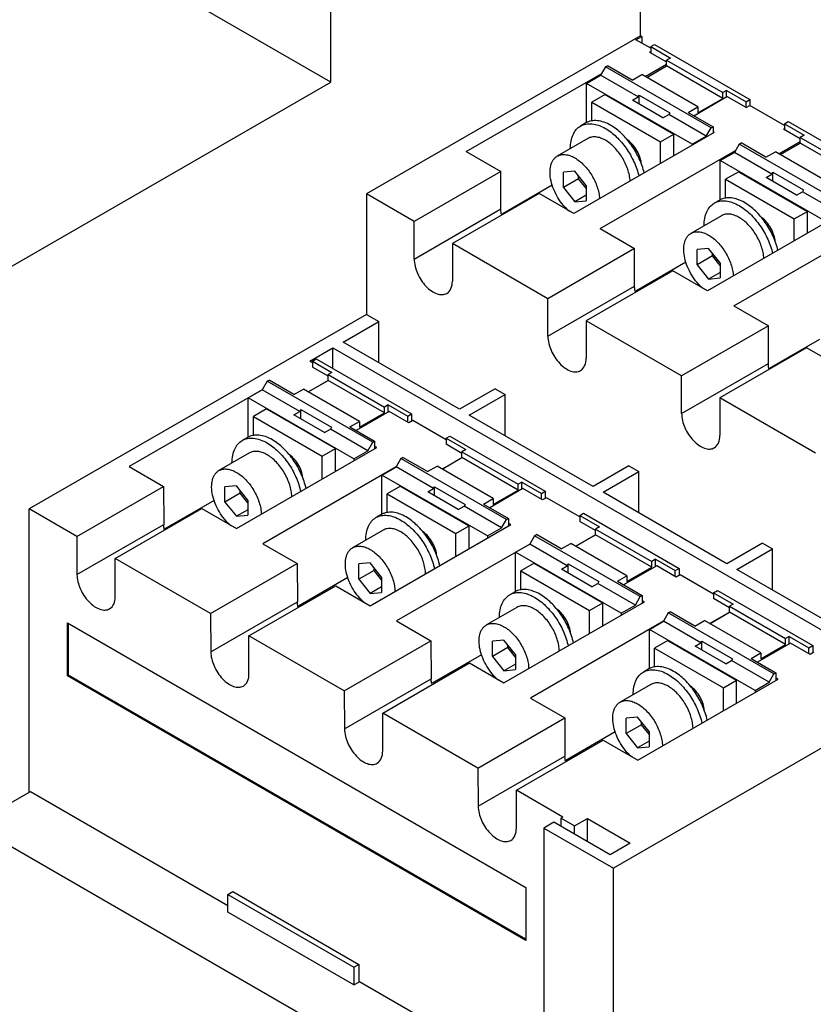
# Model space of a CAD drawing. Header units: millimetres. Extents: x 57 to 443, y 127 to 572.
# Tile 3 of 5: x 198 to 345, y 275 to 457. Entities that reach past the tile are written whole.
import ezdxf

# ---------------------------------------------------------------- set-up
doc = ezdxf.new("R2010")
doc.units = ezdxf.units.MM
doc.header["$LTSCALE"] = 45.402693
doc.layers.add('00_COMPONENTS_2', color=7, linetype='CONTINUOUS')
doc.layers.add('00_COMPONENTS_4', color=7, linetype='CONTINUOUS')

msp = doc.modelspace()

# ---------------------------------------------------------------- linework, layer by layer
at = {"layer": '00_COMPONENTS_2', "color": 7, "linetype": 'Continuous'}
for p, q in [((314.99, 452.39), (315.7, 452.8)), ((314.99, 452.39), (314.99, 451.29)), ((314.99, 452.39), (318.62, 450.29)), ((315.7, 452.8), (333.35, 442.61)), ((318.62, 450.29), (317.92, 449.89)), ((306.62, 448.65), (305.72, 447.1)), ((306.62, 448.65), (306.97, 448.86)), ((326.17, 437.36), (306.62, 448.65)), ((311.55, 446.21), (306.97, 448.86)), ((314.25, 446.7), (317.92, 448.82)), ((317.92, 448.82), (317.92, 449.89)), ((317.92, 449.89), (328.31, 443.88)), ((328.31, 442.81), (317.92, 448.82)), ((303.12, 445.6), (305.72, 447.1)), ((312.67, 443.08), (305.72, 447.1)), ((311.55, 446.21), (313.32, 447.23)), ((323.71, 441.23), (313.32, 447.23)), ((303.12, 438.31), (303.12, 445.6)), ((322.67, 434.31), (303.12, 445.6)), ((306.53, 443.54), (304.08, 442.13)), ((306.53, 443.54), (319.26, 436.19)), ((311.59, 442.46), (312.67, 443.08)), ((312.67, 443.08), (312.86, 443.42)), ((312.86, 441.72), (312.86, 443.42)), ((312.86, 443.42), (318.52, 440.15)), ((329.02, 444.29), (328.31, 443.88)), ((328.31, 442.81), (328.31, 443.88)), ((329.02, 443.09), (329.02, 444.29)), ((329.02, 444.29), (332.64, 442.2)), ((304.08, 438.58), (304.08, 442.13)), ((304.08, 442.13), (316.81, 434.78)), ((317.24, 439.19), (311.59, 442.46)), ((321.95, 440.21), (323.71, 441.23)), ((323.71, 440.16), (328.31, 442.81)), ((323.71, 441.23), (323.71, 440.16)), ((332.64, 442.2), (333.35, 442.61)), ((332.64, 441.1), (332.64, 442.2)), ((333.35, 442.61), (333.35, 441.5)), ((317.24, 439.19), (318.33, 439.82)), ((318.52, 440.15), (318.33, 439.82)), ((325.27, 435.81), (318.33, 439.82)), ((321.95, 440.21), (326.52, 437.57)), ((303, 438.28), (302.01, 437.7)), ((326.17, 437.36), (326.52, 437.57)), ((326.52, 437.57), (326.52, 436.4)), ((339.74, 438.1), (340.45, 438.51)), ((339.74, 438.1), (339.74, 437)), ((339.74, 438.1), (343.37, 436.01)), ((340.45, 438.51), (358.1, 428.32)), ((316.81, 434.78), (319.26, 436.19)), ((319.26, 432.21), (319.26, 436.19)), ((322.67, 434.31), (325.27, 435.81)), ((325.27, 435.81), (326.17, 437.36)), ((343.37, 436.01), (342.66, 435.6)), ((303.35, 435.39), (297.69, 432.12)), ((316.81, 430.8), (316.81, 434.78)), ((322.67, 434.31), (322.67, 434.18)), ((331.36, 434.36), (330.47, 432.81)), ((331.36, 434.36), (331.72, 434.57)), ((350.92, 423.08), (331.36, 434.36)), ((336.3, 431.92), (331.72, 434.57)), ((338.99, 432.41), (342.66, 434.53)), ((342.66, 434.53), (342.66, 435.6)), ((342.66, 435.6), (353.06, 429.6)), ((353.06, 428.53), (342.66, 434.53)), ((327.86, 431.31), (330.47, 432.81)), ((337.42, 428.8), (330.47, 432.81)), ((336.3, 431.92), (338.07, 432.94)), ((348.46, 426.94), (338.07, 432.94)), ((327.86, 424.02), (327.86, 431.31)), ((347.42, 420.02), (327.86, 431.31)), ((300.94, 429.32), (298.82, 429.13)), ((298.82, 426.31), (298.82, 429.13)), ((303.07, 426.68), (300.94, 429.32)), ((301.65, 427.94), (301.65, 428.44)), ((331.28, 429.25), (328.83, 427.84)), ((331.28, 429.25), (344.01, 421.9)), ((336.34, 428.17), (337.42, 428.8)), ((337.42, 428.8), (337.61, 429.13)), ((337.61, 427.44), (337.61, 429.13)), ((337.61, 429.13), (343.27, 425.86)), ((301.65, 427.94), (298.82, 426.31)), ((303.07, 426.18), (301.65, 427.94)), ((303.07, 426.68), (303.07, 423.86)), ((328.83, 424.29), (328.83, 427.84)), ((328.83, 427.84), (341.56, 420.49)), ((341.99, 424.91), (336.34, 428.17)), ((298.82, 426.31), (300.95, 423.67)), ((303.07, 424.89), (300.95, 423.67)), ((341.99, 424.91), (343.07, 425.53)), ((343.27, 425.86), (343.07, 425.53)), ((350.02, 421.52), (343.07, 425.53)), ((300.95, 423.67), (303.07, 423.86)), ((327.75, 423.99), (326.76, 423.42)), ((328.1, 421.1), (322.44, 417.83)), ((341.56, 420.49), (344.01, 421.9)), ((344.01, 417.88), (344.01, 421.9)), ((341.56, 416.47), (341.56, 420.49)), ((325.69, 415.03), (323.57, 414.85)), ((323.57, 412.02), (323.57, 414.85)), ((327.82, 412.39), (325.69, 415.03)), ((326.4, 413.65), (326.4, 414.15)), ((326.4, 413.65), (323.57, 412.02)), ((323.57, 412.02), (325.7, 409.38)), ((327.82, 411.89), (326.4, 413.65)), ((327.82, 412.39), (327.82, 409.57)), ((327.82, 410.6), (325.7, 409.38)), ((325.7, 409.38), (327.82, 409.57)), ((252.37, 394.18), (253.08, 394.59)), ((252.37, 394.18), (252.37, 393.08)), ((252.37, 394.18), (256, 392.09)), ((253.08, 394.59), (270.73, 384.4)), ((256, 392.09), (255.29, 391.68)), ((243.99, 390.44), (243.1, 388.89)), ((243.99, 390.44), (244.35, 390.65)), ((263.55, 379.16), (243.99, 390.44)), ((248.93, 388), (244.35, 390.65)), ((251.62, 388.49), (255.29, 390.61)), ((255.29, 390.61), (255.29, 391.68)), ((255.29, 391.68), (265.69, 385.68)), ((265.69, 384.61), (255.29, 390.61)), ((240.49, 387.39), (243.1, 388.89)), ((250.05, 384.88), (243.1, 388.89)), ((248.93, 388), (250.7, 389.02)), ((261.09, 383.02), (250.7, 389.02)), ((240.49, 380.1), (240.49, 387.39)), ((260.05, 376.1), (240.49, 387.39)), ((243.91, 385.33), (241.46, 383.92)), ((243.91, 385.33), (256.64, 377.99)), ((248.97, 384.25), (250.05, 384.88)), ((250.05, 384.88), (250.24, 385.21)), ((250.24, 383.52), (250.24, 385.21)), ((250.24, 385.21), (255.9, 381.94)), ((261.09, 381.95), (265.69, 384.61)), ((266.4, 386.09), (265.69, 385.68)), ((265.69, 384.61), (265.69, 385.68)), ((266.4, 384.75), (266.4, 386.09)), ((266.4, 386.09), (270.02, 383.99)), ((241.46, 380.38), (241.46, 383.92)), ((241.46, 383.92), (254.19, 376.57)), ((254.62, 380.99), (248.97, 384.25)), ((259.32, 382), (261.09, 383.02)), ((261.09, 383.02), (261.09, 381.95)), ((270.02, 383.99), (270.73, 384.4)), ((270.02, 382.89), (270.02, 383.99)), ((270.73, 384.4), (270.73, 383.06)), ((254.62, 380.99), (255.7, 381.61)), ((255.9, 381.94), (255.7, 381.61)), ((262.65, 377.6), (255.7, 381.61)), ((259.32, 382), (263.9, 379.36)), ((240.38, 380.07), (239.39, 379.5)), ((262.65, 377.6), (263.55, 379.16)), ((263.55, 379.16), (263.9, 379.36)), ((263.9, 379.36), (263.9, 377.96)), ((277.12, 379.89), (277.83, 380.3)), ((277.12, 379.89), (277.12, 378.79)), ((277.12, 379.89), (280.75, 377.8)), ((277.83, 380.3), (295.48, 370.11)), ((254.19, 376.57), (256.64, 377.99)), ((256.64, 373.76), (256.64, 377.99)), ((260.05, 376.1), (262.65, 377.6)), ((280.75, 377.8), (280.04, 377.39)), ((280.04, 376.32), (280.04, 377.39)), ((280.04, 377.39), (290.44, 371.39)), ((240.73, 377.18), (235.07, 373.91)), ((254.19, 372.35), (254.19, 376.57)), ((260.05, 376.1), (260.05, 375.73)), ((268.74, 376.16), (267.85, 374.6)), ((268.74, 376.16), (269.1, 376.36)), ((288.3, 364.87), (268.74, 376.16)), ((273.68, 373.72), (269.1, 376.36)), ((276.37, 374.2), (280.04, 376.32)), ((290.44, 370.32), (280.04, 376.32)), ((265.24, 373.1), (267.85, 374.6)), ((274.8, 370.59), (267.85, 374.6)), ((273.68, 373.72), (275.45, 374.74)), ((285.84, 368.73), (275.45, 374.74)), ((265.24, 365.81), (265.24, 373.1)), ((284.79, 361.81), (265.24, 373.1)), ((238.32, 371.12), (236.2, 370.93)), ((236.2, 368.1), (236.2, 370.93)), ((240.45, 368.47), (238.32, 371.12)), ((239.03, 369.73), (239.03, 370.23)), ((268.66, 371.05), (266.21, 369.63)), ((268.66, 371.05), (281.39, 363.7)), ((273.71, 369.96), (274.8, 370.59)), ((274.8, 370.59), (274.99, 370.92)), ((274.99, 369.23), (274.99, 370.92)), ((274.99, 370.92), (280.64, 367.65)), ((285.84, 367.67), (290.44, 370.32)), ((291.14, 371.8), (290.44, 371.39)), ((290.44, 370.32), (290.44, 371.39)), ((291.14, 370.46), (291.14, 371.8)), ((291.14, 371.8), (294.77, 369.7)), ((294.77, 369.7), (295.48, 370.11)), ((295.48, 370.11), (295.48, 368.77)), ((239.03, 369.73), (236.2, 368.1)), ((240.45, 367.97), (239.03, 369.73)), ((240.45, 368.47), (240.45, 365.65)), ((266.21, 366.09), (266.21, 369.63)), ((266.21, 369.63), (278.94, 362.28)), ((279.37, 366.7), (273.71, 369.96)), ((284.07, 367.71), (285.84, 368.73)), ((285.84, 368.73), (285.84, 367.67)), ((294.77, 368.6), (294.77, 369.7)), ((236.2, 368.1), (238.33, 365.46)), ((240.45, 366.68), (238.33, 365.46)), ((279.37, 366.7), (280.45, 367.32)), ((280.64, 367.65), (280.45, 367.32)), ((287.4, 363.31), (280.45, 367.32)), ((284.07, 367.71), (288.65, 365.07)), ((238.33, 365.46), (240.45, 365.65)), ((265.13, 365.78), (264.14, 365.21)), ((287.4, 363.31), (288.3, 364.87)), ((288.3, 364.87), (288.65, 365.07)), ((288.65, 365.07), (288.65, 363.67)), ((301.87, 365.6), (302.58, 366.01)), ((301.87, 365.6), (305.5, 363.51)), ((301.87, 365.6), (301.87, 364.5)), ((302.58, 366.01), (320.23, 355.82)), ((265.48, 362.89), (259.82, 359.63)), ((278.94, 362.28), (281.39, 363.7)), ((281.39, 359.48), (281.39, 363.7)), ((284.79, 361.81), (287.4, 363.31)), ((305.5, 363.51), (304.79, 363.1)), ((304.79, 363.1), (315.19, 357.1)), ((304.79, 362.03), (304.79, 363.1)), ((278.94, 358.06), (278.94, 362.28)), ((284.79, 361.81), (284.79, 361.44)), ((293.49, 361.87), (292.59, 360.31)), ((293.49, 361.87), (293.85, 362.07)), ((313.04, 350.58), (293.49, 361.87)), ((298.43, 359.43), (293.85, 362.07)), ((301.12, 359.91), (304.79, 362.03)), ((315.19, 356.03), (304.79, 362.03)), ((289.99, 358.81), (292.59, 360.31)), ((299.55, 356.3), (292.59, 360.31)), ((298.43, 359.43), (300.2, 360.45)), ((310.59, 354.45), (300.2, 360.45)), ((289.99, 351.52), (289.99, 358.81)), ((309.54, 347.52), (289.99, 358.81)), ((315.89, 357.51), (315.19, 357.1)), ((315.89, 357.51), (319.52, 355.41)), ((315.89, 356.17), (315.89, 357.51)), ((263.07, 356.83), (260.95, 356.64)), ((260.95, 353.81), (260.95, 356.64)), ((263.78, 355.45), (260.95, 353.81)), ((265.19, 354.18), (263.07, 356.83)), ((263.78, 355.45), (263.78, 355.94)), ((265.19, 353.69), (263.78, 355.45)), ((293.41, 356.76), (290.96, 355.34)), ((293.41, 356.76), (306.14, 349.41)), ((298.46, 355.68), (299.55, 356.3)), ((304.12, 352.41), (298.46, 355.68)), ((299.55, 356.3), (299.74, 356.63)), ((299.74, 356.63), (305.39, 353.36)), ((299.74, 354.94), (299.74, 356.63)), ((310.59, 353.38), (315.19, 356.03)), ((315.19, 356.03), (315.19, 357.1)), ((319.52, 355.41), (320.23, 355.82)), ((319.52, 354.31), (319.52, 355.41)), ((320.23, 355.82), (320.23, 354.48)), ((260.95, 353.81), (263.08, 351.17)), ((265.19, 354.18), (265.19, 351.36)), ((290.96, 351.8), (290.96, 355.34)), ((290.96, 355.34), (303.69, 348)), ((308.82, 353.43), (310.59, 354.45)), ((310.59, 354.45), (310.59, 353.38)), ((265.19, 352.39), (263.08, 351.17)), ((304.12, 352.41), (305.2, 353.03)), ((305.39, 353.36), (305.2, 353.03)), ((312.15, 349.02), (305.2, 353.03)), ((308.82, 353.43), (313.4, 350.78)), ((263.08, 351.17), (265.19, 351.36)), ((289.88, 351.49), (288.89, 350.92)), ((312.15, 349.02), (313.04, 350.58)), ((313.04, 350.58), (313.4, 350.78)), ((313.4, 350.78), (313.4, 349.38)), ((326.62, 351.32), (327.33, 351.72)), ((326.62, 351.32), (330.25, 349.22)), ((326.62, 351.32), (326.62, 350.21)), ((327.33, 351.72), (344.98, 341.53)), ((290.23, 348.6), (284.57, 345.34)), ((303.69, 348), (306.14, 349.41)), ((306.14, 345.19), (306.14, 349.41)), ((309.54, 347.52), (312.15, 349.02)), ((330.25, 349.22), (329.54, 348.81)), ((329.54, 348.81), (339.94, 342.81)), ((329.54, 347.74), (329.54, 348.81)), ((303.69, 343.77), (303.69, 348)), ((309.54, 347.52), (309.54, 347.16)), ((318.24, 347.58), (317.34, 346.02)), ((318.24, 347.58), (318.59, 347.78)), ((337.79, 336.29), (318.24, 347.58)), ((323.18, 345.14), (318.59, 347.78)), ((325.87, 345.62), (329.54, 347.74)), ((339.94, 341.74), (329.54, 347.74)), ((314.74, 344.52), (317.34, 346.02)), ((334.29, 333.23), (314.74, 344.52)), ((314.74, 337.23), (314.74, 344.52)), ((324.29, 342.01), (317.34, 346.02)), ((323.18, 345.14), (324.94, 346.16)), ((335.34, 340.16), (324.94, 346.16)), ((340.64, 343.22), (339.94, 342.81)), ((339.94, 341.74), (339.94, 342.81)), ((340.64, 343.22), (344.27, 341.13)), ((340.64, 341.88), (340.64, 343.22)), ((287.82, 342.54), (285.7, 342.35)), ((285.7, 339.52), (285.7, 342.35)), ((288.53, 341.16), (285.7, 339.52)), ((289.94, 339.9), (287.82, 342.54)), ((288.53, 341.16), (288.53, 341.66)), ((289.94, 339.4), (288.53, 341.16)), ((318.16, 342.47), (315.71, 341.06)), ((315.71, 341.06), (328.44, 333.71)), ((315.71, 337.51), (315.71, 341.06)), ((318.16, 342.47), (330.88, 335.12)), ((323.21, 341.39), (324.29, 342.01)), ((328.87, 338.12), (323.21, 341.39)), ((324.29, 342.01), (324.48, 342.34)), ((324.48, 342.34), (330.14, 339.08)), ((324.48, 340.65), (324.48, 342.34)), ((335.34, 339.09), (339.94, 341.74)), ((344.27, 341.13), (344.98, 341.53)), ((344.27, 340.02), (344.27, 341.13)), ((344.98, 341.53), (344.98, 340.19)), ((285.7, 339.52), (287.82, 336.88)), ((289.94, 339.9), (289.94, 337.07)), ((330.14, 339.08), (329.95, 338.75)), ((333.57, 339.14), (335.34, 340.16)), ((333.57, 339.14), (338.15, 336.5)), ((335.34, 340.16), (335.34, 339.09)), ((289.94, 338.11), (287.82, 336.88)), ((314.63, 337.2), (313.64, 336.63)), ((328.87, 338.12), (329.95, 338.75)), ((336.89, 334.74), (329.95, 338.75)), ((287.82, 336.88), (289.94, 337.07)), ((336.89, 334.74), (337.79, 336.29)), ((337.79, 336.29), (338.15, 336.5)), ((338.15, 336.5), (338.15, 335.09)), ((314.98, 334.32), (309.32, 331.05)), ((328.44, 333.71), (330.88, 335.12)), ((328.44, 329.49), (328.44, 333.71)), ((330.88, 330.9), (330.88, 335.12)), ((334.29, 333.23), (336.89, 334.74)), ((334.29, 333.23), (334.29, 332.87)), ((312.57, 328.25), (310.45, 328.06)), ((314.69, 325.61), (312.57, 328.25)), ((310.45, 325.24), (310.45, 328.06)), ((313.28, 326.87), (310.45, 325.24)), ((313.28, 326.87), (313.28, 327.37)), ((314.69, 325.11), (313.28, 326.87)), ((310.45, 325.24), (312.57, 322.59)), ((314.69, 325.61), (314.69, 322.78)), ((314.69, 323.82), (312.57, 322.59)), ((312.57, 322.59), (314.69, 322.78))]:
    msp.add_line(p, q, dxfattribs=at)
for points, knots in [([(300.11, 433.54), (300.12, 434.01), (300.19, 434.88), (300.55, 436.08), (301.15, 437.06), (301.71, 437.53), (302.01, 437.7)], [0, 0, 0, 0, 0.289492, 0.548629, 0.781932, 1, 1, 1, 1]), ([(302.01, 437.7), (302.16, 437.79), (302.48, 437.94), (303.19, 438.14), (304.17, 438.16), (305.4, 437.86), (306.2, 437.48), (306.6, 437.25)], [0, 0, 0, 0, 0.108164, 0.218364, 0.451369, 0.710409, 1, 1, 1, 1]), ([(307.59, 437.82), (307.19, 438.05), (306.39, 438.44), (305.16, 438.73), (304.18, 438.71), (303.47, 438.51), (303.15, 438.36), (303, 438.28)], [0, 0, 0, 0, 0.289588, 0.548628, 0.781634, 0.891835, 1, 1, 1, 1]), ([(313.78, 428.99), (313.57, 429.9), (312.94, 431.7), (311.52, 434.17), (309.74, 436.28), (308.33, 437.4), (307.59, 437.82)], [0, 0, 0, 0, 0.253307, 0.515638, 0.769711, 1, 1, 1, 1]), ([(306.6, 435.07), (306.32, 435.23), (305.75, 435.5), (304.88, 435.71), (304.06, 435.69), (303.57, 435.51), (303.35, 435.39)], [0, 0, 0, 0, 0.289805, 0.549046, 0.782229, 1, 1, 1, 1]), ([(306.6, 437.25), (307.34, 436.83), (308.75, 435.71), (310.53, 433.6), (311.95, 431.13), (312.58, 429.32), (312.79, 428.42)], [0, 0, 0, 0, 0.230285, 0.484357, 0.74669, 1, 1, 1, 1]), ([(311.18, 427.54), (311.16, 427.9), (311.05, 428.63), (310.64, 430.11), (309.79, 431.9), (308.6, 433.47), (307.49, 434.49), (306.9, 434.89), (306.6, 435.07)], [0, 0, 0, 0, 0.117275, 0.242285, 0.504817, 0.764736, 0.886677, 1, 1, 1, 1]), ([(313.27, 430.55), (313.25, 430.97), (313.07, 431.85), (312.53, 433.09), (311.74, 434.21), (311.08, 434.82), (310.73, 435.07)], [0, 0, 0, 0, 0.238054, 0.497777, 0.7587, 1, 1, 1, 1]), ([(299.98, 421.86), (299.56, 422.21), (298.77, 423), (297.78, 424.38), (297.01, 425.91), (296.5, 427.48), (296.3, 428.98), (296.4, 430.14), (296.66, 430.93), (296.93, 431.43), (297.27, 431.83), (297.55, 432.04), (297.69, 432.12)], [0, 0, 0, 0, 0.138283, 0.284336, 0.431386, 0.572513, 0.701703, 0.815062, 0.865718, 0.912786, 0.957132, 1, 1, 1, 1]), ([(297.69, 432.12), (297.91, 432.25), (298.4, 432.43), (299.22, 432.45), (300.09, 432.24), (300.66, 431.97), (300.94, 431.8)], [0, 0, 0, 0, 0.217769, 0.45095, 0.710193, 1, 1, 1, 1]), ([(300.94, 431.8), (301.24, 431.63), (301.83, 431.22), (302.94, 430.2), (304.14, 428.63), (304.99, 426.84), (305.4, 425.36), (305.5, 424.63), (305.53, 424.28)], [0, 0, 0, 0, 0.11332, 0.235257, 0.495172, 0.757707, 0.882721, 1, 1, 1, 1]), ([(324.86, 419.26), (324.87, 419.72), (324.94, 420.59), (325.3, 421.8), (325.9, 422.77), (326.46, 423.24), (326.76, 423.42)], [0, 0, 0, 0, 0.289492, 0.548629, 0.781932, 1, 1, 1, 1]), ([(326.76, 423.42), (326.91, 423.5), (327.23, 423.65), (327.93, 423.85), (328.92, 423.87), (330.15, 423.58), (330.95, 423.19), (331.35, 422.96)], [0, 0, 0, 0, 0.108164, 0.218364, 0.451369, 0.710409, 1, 1, 1, 1]), ([(332.34, 423.53), (331.94, 423.77), (331.14, 424.15), (329.91, 424.44), (328.92, 424.42), (328.22, 424.22), (327.9, 424.07), (327.75, 423.99)], [0, 0, 0, 0, 0.289588, 0.548628, 0.781634, 0.891835, 1, 1, 1, 1]), ([(331.35, 422.96), (332.09, 422.54), (333.51, 421.42), (335.29, 419.29), (336.71, 416.81), (337.34, 415), (337.55, 414.09)], [0, 0, 0, 0, 0.230357, 0.484538, 0.746888, 1, 1, 1, 1]), ([(338.54, 414.66), (338.33, 415.57), (337.7, 417.38), (336.28, 419.87), (334.5, 421.99), (333.08, 423.11), (332.34, 423.53)], [0, 0, 0, 0, 0.253109, 0.515457, 0.769639, 1, 1, 1, 1]), ([(331.35, 420.78), (331.07, 420.94), (330.5, 421.21), (329.63, 421.42), (328.81, 421.4), (328.31, 421.22), (328.1, 421.1)], [0, 0, 0, 0, 0.289805, 0.549046, 0.782229, 1, 1, 1, 1]), ([(335.93, 413.21), (335.91, 413.57), (335.81, 414.3), (335.4, 415.79), (334.56, 417.59), (333.36, 419.17), (332.24, 420.19), (331.65, 420.61), (331.35, 420.78)], [0, 0, 0, 0, 0.116995, 0.241847, 0.504378, 0.764532, 0.886594, 1, 1, 1, 1]), ([(338.02, 416.26), (338, 416.68), (337.82, 417.56), (337.27, 418.8), (336.49, 419.92), (335.83, 420.54), (335.48, 420.78)], [0, 0, 0, 0, 0.238054, 0.497777, 0.7587, 1, 1, 1, 1]), ([(324.73, 407.57), (324.31, 407.92), (323.52, 408.71), (322.53, 410.1), (321.76, 411.62), (321.25, 413.19), (321.05, 414.69), (321.15, 415.85), (321.41, 416.64), (321.68, 417.14), (322.02, 417.54), (322.3, 417.75), (322.44, 417.83)], [0, 0, 0, 0, 0.138283, 0.284336, 0.431386, 0.572513, 0.701703, 0.815062, 0.865718, 0.912786, 0.957132, 1, 1, 1, 1]), ([(322.44, 417.83), (322.66, 417.96), (323.15, 418.14), (323.97, 418.16), (324.84, 417.95), (325.41, 417.68), (325.69, 417.51)], [0, 0, 0, 0, 0.217769, 0.45095, 0.710193, 1, 1, 1, 1]), ([(325.69, 417.51), (325.99, 417.34), (326.59, 416.93), (327.7, 415.9), (328.9, 414.32), (329.75, 412.52), (330.15, 411.03), (330.26, 410.3), (330.28, 409.94)], [0, 0, 0, 0, 0.113403, 0.235462, 0.495612, 0.758145, 0.883001, 1, 1, 1, 1]), ([(237.49, 375.34), (237.5, 375.8), (237.57, 376.67), (237.93, 377.88), (238.53, 378.85), (239.09, 379.32), (239.39, 379.5)], [0, 0, 0, 0, 0.289492, 0.548629, 0.781932, 1, 1, 1, 1]), ([(239.39, 379.5), (239.54, 379.58), (239.86, 379.73), (240.56, 379.93), (241.55, 379.95), (242.78, 379.66), (243.58, 379.28), (243.98, 379.04)], [0, 0, 0, 0, 0.108164, 0.218364, 0.451369, 0.710409, 1, 1, 1, 1]), ([(244.97, 379.61), (244.57, 379.85), (243.77, 380.23), (242.54, 380.53), (241.55, 380.5), (240.85, 380.31), (240.53, 380.16), (240.38, 380.07)], [0, 0, 0, 0, 0.289588, 0.548628, 0.781634, 0.891835, 1, 1, 1, 1]), ([(251.21, 370.56), (251.01, 371.49), (250.39, 373.33), (248.97, 375.87), (247.17, 378.04), (245.72, 379.18), (244.97, 379.61)], [0, 0, 0, 0, 0.252138, 0.514563, 0.76928, 1, 1, 1, 1]), ([(243.98, 376.86), (243.7, 377.02), (243.13, 377.29), (242.26, 377.5), (241.44, 377.48), (240.94, 377.3), (240.73, 377.18)], [0, 0, 0, 0, 0.289805, 0.549046, 0.782229, 1, 1, 1, 1]), ([(243.98, 379.04), (244.73, 378.61), (246.18, 377.47), (247.98, 375.3), (249.4, 372.76), (250.02, 370.92), (250.22, 369.99)], [0, 0, 0, 0, 0.230717, 0.485433, 0.74786, 1, 1, 1, 1]), ([(248.57, 369.09), (248.56, 369.45), (248.48, 370.2), (248.09, 371.72), (247.25, 373.57), (246.04, 375.2), (244.89, 376.26), (244.29, 376.68), (243.98, 376.86)], [0, 0, 0, 0, 0.115623, 0.239695, 0.502204, 0.76351, 0.886176, 1, 1, 1, 1]), ([(250.65, 372.34), (250.63, 372.76), (250.45, 373.64), (249.9, 374.88), (249.12, 376), (248.46, 376.62), (248.11, 376.86)], [0, 0, 0, 0, 0.238054, 0.497777, 0.7587, 1, 1, 1, 1]), ([(237.28, 363.72), (236.87, 364.07), (236.09, 364.87), (235.12, 366.25), (234.36, 367.77), (233.87, 369.32), (233.68, 370.81), (233.78, 371.96), (234.05, 372.74), (234.31, 373.22), (234.65, 373.63), (234.93, 373.83), (235.07, 373.91)], [0, 0, 0, 0, 0.13899, 0.285343, 0.432355, 0.573225, 0.702083, 0.815171, 0.865744, 0.912771, 0.957114, 1, 1, 1, 1]), ([(235.07, 373.91), (235.29, 374.04), (235.78, 374.22), (236.6, 374.24), (237.47, 374.03), (238.04, 373.76), (238.32, 373.59)], [0, 0, 0, 0, 0.217769, 0.45095, 0.710193, 1, 1, 1, 1]), ([(238.32, 373.59), (238.63, 373.42), (239.24, 372.99), (240.38, 371.93), (241.59, 370.3), (242.44, 368.45), (242.82, 366.93), (242.91, 366.18), (242.92, 365.82)], [0, 0, 0, 0, 0.113822, 0.236484, 0.497788, 0.7603, 0.884375, 1, 1, 1, 1]), ([(262.24, 361.05), (262.24, 361.51), (262.32, 362.38), (262.68, 363.59), (263.28, 364.56), (263.84, 365.04), (264.14, 365.21)], [0, 0, 0, 0, 0.289492, 0.548629, 0.781932, 1, 1, 1, 1]), ([(264.14, 365.21), (264.29, 365.3), (264.61, 365.45), (265.31, 365.64), (266.3, 365.67), (267.53, 365.37), (268.33, 364.99), (268.73, 364.75)], [0, 0, 0, 0, 0.108164, 0.218364, 0.451369, 0.710409, 1, 1, 1, 1]), ([(269.72, 365.33), (269.32, 365.56), (268.52, 365.94), (267.29, 366.24), (266.3, 366.21), (265.6, 366.02), (265.28, 365.87), (265.13, 365.78)], [0, 0, 0, 0, 0.289588, 0.548628, 0.781634, 0.891835, 1, 1, 1, 1]), ([(268.73, 364.75), (269.48, 364.32), (270.93, 363.18), (272.73, 361.01), (274.15, 358.47), (274.77, 356.63), (274.97, 355.7)], [0, 0, 0, 0, 0.230717, 0.485433, 0.74786, 1, 1, 1, 1]), ([(275.96, 356.28), (275.76, 357.2), (275.14, 359.05), (273.72, 361.58), (271.92, 363.75), (270.47, 364.89), (269.72, 365.33)], [0, 0, 0, 0, 0.252138, 0.514563, 0.76928, 1, 1, 1, 1]), ([(268.73, 362.57), (268.44, 362.73), (267.88, 363), (267, 363.22), (266.19, 363.19), (265.69, 363.02), (265.48, 362.89)], [0, 0, 0, 0, 0.289805, 0.549046, 0.782229, 1, 1, 1, 1]), ([(273.32, 354.8), (273.31, 355.16), (273.23, 355.91), (272.84, 357.43), (272, 359.28), (270.78, 360.91), (269.64, 361.97), (269.04, 362.39), (268.73, 362.57)], [0, 0, 0, 0, 0.115623, 0.239695, 0.502204, 0.76351, 0.886176, 1, 1, 1, 1]), ([(275.4, 358.05), (275.38, 358.47), (275.2, 359.35), (274.65, 360.59), (273.87, 361.71), (273.21, 362.33), (272.86, 362.57)], [0, 0, 0, 0, 0.238054, 0.497777, 0.7587, 1, 1, 1, 1]), ([(262.03, 349.43), (261.62, 349.78), (260.84, 350.58), (259.87, 351.96), (259.11, 353.48), (258.62, 355.03), (258.43, 356.52), (258.53, 357.67), (258.79, 358.45), (259.06, 358.94), (259.4, 359.34), (259.68, 359.54), (259.82, 359.63)], [0, 0, 0, 0, 0.13899, 0.285343, 0.432355, 0.573225, 0.702083, 0.815171, 0.865744, 0.912771, 0.957114, 1, 1, 1, 1]), ([(259.82, 359.63), (260.04, 359.75), (260.53, 359.93), (261.35, 359.95), (262.22, 359.74), (262.79, 359.47), (263.07, 359.3)], [0, 0, 0, 0, 0.217769, 0.45095, 0.710193, 1, 1, 1, 1]), ([(263.07, 359.3), (263.38, 359.13), (263.99, 358.7), (265.13, 357.65), (266.34, 356.02), (267.19, 354.16), (267.57, 352.64), (267.65, 351.9), (267.67, 351.54)], [0, 0, 0, 0, 0.113822, 0.236484, 0.497788, 0.7603, 0.884375, 1, 1, 1, 1]), ([(294.47, 351.04), (294.07, 351.27), (293.26, 351.65), (292.03, 351.95), (291.05, 351.92), (290.35, 351.73), (290.03, 351.58), (289.88, 351.49)], [0, 0, 0, 0, 0.289588, 0.548628, 0.781634, 0.891835, 1, 1, 1, 1]), ([(286.99, 346.76), (286.99, 347.22), (287.07, 348.1), (287.43, 349.3), (288.03, 350.28), (288.59, 350.75), (288.89, 350.92)], [0, 0, 0, 0, 0.289492, 0.548629, 0.781932, 1, 1, 1, 1]), ([(288.89, 350.92), (289.04, 351.01), (289.36, 351.16), (290.06, 351.35), (291.04, 351.38), (292.27, 351.08), (293.08, 350.7), (293.48, 350.47)], [0, 0, 0, 0, 0.108164, 0.218364, 0.451369, 0.710409, 1, 1, 1, 1]), ([(293.48, 350.47), (294.23, 350.03), (295.67, 348.89), (297.48, 346.72), (298.9, 344.19), (299.52, 342.34), (299.72, 341.42)], [0, 0, 0, 0, 0.230717, 0.485433, 0.74786, 1, 1, 1, 1]), ([(300.71, 341.99), (300.51, 342.91), (299.89, 344.76), (298.47, 347.29), (296.66, 349.46), (295.22, 350.6), (294.47, 351.04)], [0, 0, 0, 0, 0.252138, 0.514563, 0.76928, 1, 1, 1, 1]), ([(293.48, 348.28), (293.19, 348.45), (292.63, 348.72), (291.75, 348.93), (290.94, 348.91), (290.44, 348.73), (290.23, 348.6)], [0, 0, 0, 0, 0.289805, 0.549046, 0.782229, 1, 1, 1, 1]), ([(298.07, 340.51), (298.06, 340.87), (297.98, 341.62), (297.59, 343.14), (296.75, 344.99), (295.53, 346.62), (294.39, 347.68), (293.79, 348.1), (293.48, 348.28)], [0, 0, 0, 0, 0.115623, 0.239695, 0.502204, 0.76351, 0.886176, 1, 1, 1, 1]), ([(300.15, 343.76), (300.13, 344.18), (299.95, 345.06), (299.4, 346.31), (298.62, 347.42), (297.96, 348.04), (297.61, 348.28)], [0, 0, 0, 0, 0.238054, 0.497777, 0.7587, 1, 1, 1, 1]), ([(286.78, 335.14), (286.37, 335.49), (285.59, 336.29), (284.62, 337.67), (283.86, 339.19), (283.37, 340.74), (283.17, 342.23), (283.28, 343.38), (283.54, 344.16), (283.81, 344.65), (284.15, 345.05), (284.43, 345.25), (284.57, 345.34)], [0, 0, 0, 0, 0.13899, 0.285343, 0.432355, 0.573225, 0.702083, 0.815171, 0.865744, 0.912771, 0.957114, 1, 1, 1, 1]), ([(284.57, 345.34), (284.79, 345.46), (285.28, 345.64), (286.1, 345.66), (286.97, 345.45), (287.54, 345.18), (287.82, 345.02)], [0, 0, 0, 0, 0.217769, 0.45095, 0.710193, 1, 1, 1, 1]), ([(287.82, 345.02), (288.13, 344.84), (288.74, 344.41), (289.88, 343.36), (291.09, 341.73), (291.93, 339.87), (292.32, 338.35), (292.4, 337.61), (292.41, 337.25)], [0, 0, 0, 0, 0.113822, 0.236484, 0.497788, 0.7603, 0.884375, 1, 1, 1, 1]), ([(319.22, 336.75), (318.81, 336.98), (318.01, 337.36), (316.78, 337.66), (315.8, 337.63), (315.1, 337.44), (314.78, 337.29), (314.63, 337.2)], [0, 0, 0, 0, 0.289588, 0.548628, 0.781634, 0.891835, 1, 1, 1, 1]), ([(311.74, 332.47), (311.74, 332.93), (311.82, 333.81), (312.18, 335.01), (312.78, 335.99), (313.34, 336.46), (313.64, 336.63)], [0, 0, 0, 0, 0.289492, 0.548629, 0.781932, 1, 1, 1, 1]), ([(313.64, 336.63), (313.79, 336.72), (314.11, 336.87), (314.81, 337.06), (315.79, 337.09), (317.02, 336.79), (317.82, 336.41), (318.23, 336.18)], [0, 0, 0, 0, 0.108164, 0.218364, 0.451369, 0.710409, 1, 1, 1, 1]), ([(318.23, 336.18), (318.98, 335.74), (320.42, 334.6), (322.23, 332.43), (323.65, 329.9), (324.27, 328.05), (324.47, 327.13)], [0, 0, 0, 0, 0.230717, 0.485433, 0.74786, 1, 1, 1, 1]), ([(325.46, 327.7), (325.26, 328.62), (324.64, 330.47), (323.22, 333), (321.41, 335.17), (319.97, 336.32), (319.22, 336.75)], [0, 0, 0, 0, 0.252138, 0.514563, 0.76928, 1, 1, 1, 1]), ([(318.23, 333.99), (317.94, 334.16), (317.37, 334.43), (316.5, 334.64), (315.68, 334.62), (315.19, 334.44), (314.98, 334.32)], [0, 0, 0, 0, 0.289805, 0.549046, 0.782229, 1, 1, 1, 1]), ([(322.82, 326.22), (322.81, 326.58), (322.72, 327.33), (322.34, 328.85), (321.5, 330.7), (320.28, 332.34), (319.14, 333.39), (318.53, 333.82), (318.23, 333.99)], [0, 0, 0, 0, 0.115623, 0.239695, 0.502204, 0.76351, 0.886176, 1, 1, 1, 1]), ([(324.9, 329.47), (324.88, 329.9), (324.7, 330.77), (324.15, 332.02), (323.37, 333.14), (322.71, 333.75), (322.35, 333.99)], [0, 0, 0, 0, 0.238054, 0.497777, 0.7587, 1, 1, 1, 1]), ([(311.53, 320.85), (311.12, 321.2), (310.34, 322), (309.36, 323.38), (308.61, 324.9), (308.12, 326.46), (307.92, 327.94), (308.03, 329.09), (308.29, 329.87), (308.56, 330.36), (308.9, 330.76), (309.18, 330.97), (309.32, 331.05)], [0, 0, 0, 0, 0.13899, 0.285343, 0.432355, 0.573225, 0.702083, 0.815171, 0.865744, 0.912771, 0.957114, 1, 1, 1, 1]), ([(309.32, 331.05), (309.53, 331.17), (310.03, 331.35), (310.85, 331.37), (311.72, 331.16), (312.28, 330.89), (312.57, 330.73)], [0, 0, 0, 0, 0.217769, 0.45095, 0.710193, 1, 1, 1, 1]), ([(312.57, 330.73), (312.88, 330.55), (313.48, 330.13), (314.62, 329.07), (315.84, 327.44), (316.68, 325.58), (317.07, 324.06), (317.15, 323.32), (317.16, 322.96)], [0, 0, 0, 0, 0.113822, 0.236484, 0.497788, 0.7603, 0.884375, 1, 1, 1, 1])]:
    msp.add_open_spline(points, degree=3, knots=knots, dxfattribs=at)
at = {"layer": '00_COMPONENTS_4', "color": 7, "linetype": 'Continuous'}
for p, q in [((255.8, 445.82), (123.57, 522.17)), ((313.11, 454.42), (313.11, 495.24)), ((255.8, 445.82), (255.8, 462.15)), ((313.11, 454.42), (262.37, 425.13)), ((312.26, 453.68), (313.32, 454.29)), ((313.32, 454.29), (313.11, 454.42)), ((313.32, 454.29), (313.32, 453.07)), ((314.99, 452.1), (312.26, 453.68)), ((314.79, 451.4), (314.99, 451.52)), ((314.79, 451.4), (317.92, 449.6)), ((313.98, 446.85), (317.92, 449.12)), ((280.86, 432.98), (305.92, 447.45)), ((196.43, 411.55), (255.8, 445.82)), ((322.99, 439.61), (329.1, 443.14)), ((332.64, 441.1), (329.1, 443.14)), ((332.64, 441.1), (333.35, 441.5)), ((339.74, 437.81), (333.35, 441.5)), ((326.72, 436.52), (300.73, 421.51)), ((326.72, 436.52), (326.52, 436.63)), ((339.54, 437.12), (339.74, 437.23)), ((342.66, 435.31), (339.54, 437.12)), ((338.73, 432.56), (342.66, 434.83)), ((280.86, 432.98), (287.26, 429.29)), ((305.61, 418.7), (330.67, 433.16)), ((287.26, 429.29), (271.21, 420.02)), ((287.26, 422.35), (287.26, 429.29)), ((287.48, 421.45), (296.76, 426.81)), ((262.37, 425.13), (262.37, 402.84)), ((271.21, 420.02), (262.37, 425.13)), ((294.33, 425.21), (278.28, 415.94)), ((300.73, 421.51), (294.33, 425.21)), ((271.21, 413.08), (287.26, 422.35)), ((351.5, 422.21), (325.52, 407.2)), ((271.21, 413.08), (271.21, 420.02)), ((305.61, 418.7), (312.01, 415)), ((330.36, 404.41), (355.42, 418.88)), ((278.28, 415.94), (278.28, 409)), ((295.96, 405.73), (278.28, 415.94)), ((312.01, 415), (295.96, 405.73)), ((312.01, 408.06), (312.01, 415)), ((312.23, 407.17), (321.51, 412.53)), ((319.08, 410.92), (303.03, 401.65)), ((325.52, 407.2), (319.08, 410.92)), ((295.96, 398.79), (312.01, 408.06)), ((295.96, 398.79), (295.96, 405.73)), ((262.37, 402.84), (199.97, 366.81)), ((262.37, 402.84), (264.68, 401.5)), ((330.36, 404.41), (336.76, 400.71)), ((258.05, 397.68), (264.68, 401.5)), ((264.68, 393.85), (264.68, 401.5)), ((303.03, 401.65), (303.03, 394.71)), ((320.71, 391.45), (303.03, 401.65)), ((336.76, 400.71), (320.71, 391.45)), ((336.76, 393.77), (336.76, 400.71)), ((279.57, 385.26), (258.05, 397.68)), ((336.98, 392.88), (346.26, 398.24)), ((251.9, 394.17), (256.16, 396.63)), ((256.16, 392.81), (256.16, 396.63)), ((256.16, 396.63), (350.61, 342.09)), ((343.83, 396.63), (327.78, 387.36)), ((350.27, 392.92), (343.83, 396.63)), ((252.37, 393.89), (251.9, 394.17)), ((320.71, 384.51), (336.76, 393.77)), ((255.29, 391.39), (252.37, 393.08)), ((255.3, 390.59), (251.65, 388.48)), ((320.71, 384.51), (320.71, 391.45)), ((243.1, 388.89), (218.46, 374.67)), ((286.19, 389.08), (279.57, 385.26)), ((286.19, 389.08), (288.04, 388.02)), ((281.41, 384.19), (288.04, 388.02)), ((288.04, 380.37), (288.04, 388.02)), ((327.78, 387.36), (327.78, 380.42)), ((345.46, 377.16), (327.78, 387.36)), ((266.6, 384.86), (260.48, 381.33)), ((270.23, 382.77), (266.6, 384.86)), ((270.94, 383.18), (270.23, 382.77)), ((277.12, 379.61), (270.94, 383.18)), ((304.32, 370.97), (281.41, 384.19)), ((238.33, 363.19), (264.32, 378.2)), ((264.32, 378.2), (263.9, 378.44)), ((280.04, 377.1), (277.12, 378.79)), ((280.05, 376.3), (276.39, 374.19)), ((218.46, 374.67), (224.82, 371)), ((267.85, 374.6), (243.21, 360.38)), ((310.94, 374.79), (304.32, 370.97)), ((306.16, 369.9), (312.79, 373.73)), ((310.94, 374.79), (312.79, 373.73)), ((312.79, 366.08), (312.79, 373.73)), ((208.77, 361.73), (224.82, 371)), ((224.82, 371), (224.86, 363.94)), ((291.35, 370.58), (285.23, 367.04)), ((294.98, 368.48), (291.35, 370.58)), ((234.19, 368.4), (225.06, 363.13)), ((295.69, 368.89), (294.98, 368.48)), ((301.87, 365.33), (295.69, 368.89)), ((329.07, 356.68), (306.16, 369.9)), ((199.97, 314.39), (199.97, 366.81)), ((208.77, 361.73), (199.97, 366.81)), ((215.88, 357.62), (231.93, 366.89)), ((231.93, 366.89), (238.33, 363.19)), ((208.81, 354.67), (224.86, 363.94)), ((263.08, 348.91), (289.07, 363.91)), ((289.07, 363.91), (288.65, 364.15)), ((304.79, 362.82), (301.87, 364.5)), ((208.77, 361.73), (208.81, 354.67)), ((304.8, 362.01), (301.14, 359.9)), ((243.21, 360.38), (249.57, 356.7)), ((292.59, 360.31), (267.96, 346.09)), ((335.69, 360.5), (329.07, 356.68)), ((330.91, 355.61), (337.54, 359.44)), ((335.69, 360.5), (337.54, 359.44)), ((337.54, 351.79), (337.54, 359.44)), ((215.88, 350.62), (215.88, 357.62)), ((233.52, 347.44), (215.88, 357.62)), ((233.52, 347.44), (249.57, 356.7)), ((249.57, 356.7), (249.62, 349.65)), ((316.1, 356.29), (309.98, 352.76)), ((319.73, 354.19), (316.1, 356.29)), ((352.43, 343.19), (330.91, 355.61)), ((258.94, 354.11), (249.82, 348.84)), ((320.44, 354.61), (319.73, 354.19)), ((326.62, 351.04), (320.44, 354.61)), ((240.64, 343.33), (256.69, 352.6)), ((256.69, 352.6), (263.08, 348.91)), ((329.54, 348.53), (326.62, 350.21)), ((233.57, 340.38), (249.62, 349.65)), ((287.83, 334.62), (313.81, 349.62)), ((313.81, 349.62), (313.4, 349.86)), ((233.52, 347.44), (233.57, 340.38)), ((329.59, 347.66), (325.97, 345.57)), ((207.03, 335.94), (207.03, 345.76)), ((207.03, 345.76), (291.9, 296.76)), ((207.24, 336.06), (207.24, 345.64)), ((267.96, 346.09), (274.32, 342.42)), ((317.34, 346.02), (292.71, 331.8)), ((240.64, 336.33), (240.64, 343.33)), ((258.27, 333.15), (240.64, 343.33)), ((258.27, 333.15), (274.32, 342.42)), ((274.32, 342.42), (274.37, 335.36)), ((340.85, 342), (334.73, 338.47)), ((344.47, 339.9), (340.85, 342)), ((283.69, 339.82), (274.57, 334.55)), ((345.18, 340.31), (344.47, 339.9)), ((265.39, 329.04), (281.44, 338.31)), ((281.44, 338.31), (287.83, 334.62)), ((374.02, 338.37), (308.09, 300.31)), ((207.24, 336.06), (207.03, 335.94)), ((291.9, 286.93), (207.03, 335.94)), ((291.9, 287.18), (207.24, 336.06)), ((258.31, 326.09), (274.37, 335.36)), ((338.56, 335.33), (338.15, 335.57)), ((312.58, 320.33), (338.56, 335.33)), ((258.27, 333.15), (258.31, 326.09)), ((292.71, 331.8), (299.07, 328.13)), ((283.02, 318.86), (265.39, 329.04)), ((265.39, 322.04), (265.39, 329.04)), ((283.02, 318.86), (299.07, 328.13)), ((299.07, 328.13), (299.11, 321.07)), ((308.43, 325.53), (299.31, 320.27)), ((290.13, 314.75), (306.19, 324.02)), ((306.19, 324.02), (312.58, 320.33)), ((283.06, 311.8), (299.11, 321.07)), ((283.02, 318.86), (283.06, 311.8)), ((189.58, 308.39), (200.18, 314.51)), ((200.18, 314.51), (236.74, 293.4)), ((298.75, 309.78), (290.13, 314.75)), ((290.13, 307.75), (290.13, 314.75)), ((189.58, 308.39), (288.01, 251.56)), ((297.08, 308.81), (295.22, 307.74)), ((307.47, 302.81), (297.08, 308.81)), ((298.75, 309.78), (298.41, 309.58)), ((298.41, 309.58), (300.88, 308.15)), ((298.41, 308.04), (298.41, 309.58)), ((300.88, 308.15), (303.26, 309.52)), ((300.88, 306.61), (300.88, 308.15)), ((303.26, 309.52), (311.18, 304.95)), ((303.26, 305.24), (303.26, 309.52)), ((295.22, 307.74), (308.09, 300.31)), ((295.22, 307.74), (295.22, 134.07)), ((311.18, 304.95), (307.47, 302.81)), ((308.09, 126.64), (308.09, 300.31)), ((236.74, 295.45), (237.66, 295.98)), ((236.74, 295.45), (260.07, 281.97)), ((236.74, 292.18), (236.74, 295.45)), ((237.66, 295.98), (260.99, 282.5)), ((291.9, 296.76), (291.9, 286.93)), ((260.07, 278.71), (236.74, 292.18)), ((260.07, 281.97), (260.99, 282.5)), ((260.99, 282.5), (260.99, 279.24)), ((260.07, 281.97), (260.07, 278.71)), ((260.07, 278.71), (260.99, 279.24)), ((260.99, 279.4), (295.22, 259.64))]:
    msp.add_line(p, q, dxfattribs=at)
for points, knots in [([(287.36, 421.32), (287.35, 421.41), (287.29, 421.75), (287.26, 422.1), (287.26, 422.35)], [0, 0, 0, 0, 0.260086, 1, 1, 1, 1]), ([(271.21, 413.08), (271.21, 412.19), (271.7, 410.34), (272.97, 408.37), (274.33, 407.17), (275.36, 406.61), (276.37, 406.41), (277, 406.57), (277.25, 406.71)], [0, 0, 0, 0, 0.269899, 0.561341, 0.695473, 0.813144, 0.912853, 1, 1, 1, 1]), ([(277.25, 406.71), (277.58, 406.91), (278.17, 407.64), (278.28, 408.52), (278.28, 409)], [0, 0, 0, 0, 0.449153, 1, 1, 1, 1]), ([(312.11, 407.04), (312.1, 407.12), (312.04, 407.46), (312.01, 407.81), (312.01, 408.06)], [0, 0, 0, 0, 0.260086, 1, 1, 1, 1]), ([(295.96, 398.79), (295.96, 397.9), (296.45, 396.05), (297.72, 394.08), (299.08, 392.88), (300.11, 392.32), (301.12, 392.12), (301.75, 392.28), (302, 392.42)], [0, 0, 0, 0, 0.269898, 0.561341, 0.695467, 0.813138, 0.91285, 1, 1, 1, 1]), ([(302, 392.42), (302.33, 392.62), (302.92, 393.35), (303.03, 394.23), (303.03, 394.71)], [0, 0, 0, 0, 0.449162, 1, 1, 1, 1]), ([(336.86, 392.75), (336.84, 392.83), (336.79, 393.17), (336.76, 393.52), (336.76, 393.77)], [0, 0, 0, 0, 0.260086, 1, 1, 1, 1]), ([(320.71, 384.51), (320.71, 383.61), (321.2, 381.76), (322.47, 379.8), (323.83, 378.59), (324.86, 378.03), (325.87, 377.83), (326.49, 377.99), (326.74, 378.13)], [0, 0, 0, 0, 0.269898, 0.561341, 0.695467, 0.813138, 0.91285, 1, 1, 1, 1]), ([(326.74, 378.13), (327.08, 378.33), (327.66, 379.06), (327.78, 379.95), (327.78, 380.42)], [0, 0, 0, 0, 0.449162, 1, 1, 1, 1]), ([(224.95, 363), (224.94, 363.08), (224.89, 363.39), (224.86, 363.71), (224.86, 363.94)], [0, 0, 0, 0, 0.259361, 1, 1, 1, 1]), ([(208.81, 354.67), (208.81, 353.78), (209.31, 351.94), (210.58, 349.98), (211.94, 348.78), (212.96, 348.23), (213.97, 348.03), (214.6, 348.19), (214.84, 348.33)], [0, 0, 0, 0, 0.270418, 0.561758, 0.695728, 0.81325, 0.912874, 1, 1, 1, 1]), ([(214.84, 348.33), (215.18, 348.53), (215.76, 349.25), (215.88, 350.14), (215.88, 350.62)], [0, 0, 0, 0, 0.449154, 1, 1, 1, 1]), ([(249.71, 348.7), (249.69, 348.79), (249.64, 349.1), (249.62, 349.41), (249.62, 349.65)], [0, 0, 0, 0, 0.259361, 1, 1, 1, 1]), ([(233.57, 340.38), (233.57, 339.49), (234.07, 337.64), (235.34, 335.69), (236.69, 334.49), (237.72, 333.93), (238.73, 333.73), (239.35, 333.89), (239.6, 334.04)], [0, 0, 0, 0, 0.270418, 0.561758, 0.695728, 0.81325, 0.912874, 1, 1, 1, 1]), ([(239.6, 334.04), (239.94, 334.23), (240.52, 334.96), (240.64, 335.85), (240.64, 336.33)], [0, 0, 0, 0, 0.449154, 1, 1, 1, 1]), ([(274.46, 334.42), (274.44, 334.5), (274.39, 334.81), (274.37, 335.13), (274.37, 335.36)], [0, 0, 0, 0, 0.259361, 1, 1, 1, 1]), ([(258.31, 326.09), (258.32, 325.2), (258.82, 323.35), (260.09, 321.4), (261.44, 320.2), (262.47, 319.64), (263.48, 319.44), (264.1, 319.61), (264.35, 319.75)], [0, 0, 0, 0, 0.270418, 0.561758, 0.695728, 0.81325, 0.912874, 1, 1, 1, 1]), ([(264.35, 319.75), (264.69, 319.94), (265.27, 320.67), (265.39, 321.56), (265.39, 322.04)], [0, 0, 0, 0, 0.449154, 1, 1, 1, 1]), ([(299.2, 320.13), (299.19, 320.21), (299.14, 320.52), (299.12, 320.84), (299.11, 321.07)], [0, 0, 0, 0, 0.259361, 1, 1, 1, 1]), ([(283.06, 311.8), (283.07, 310.91), (283.56, 309.07), (284.84, 307.11), (286.19, 305.91), (287.22, 305.36), (288.22, 305.16), (288.85, 305.32), (289.1, 305.46)], [0, 0, 0, 0, 0.270418, 0.561758, 0.695728, 0.81325, 0.912874, 1, 1, 1, 1]), ([(289.1, 305.46), (289.44, 305.66), (290.02, 306.38), (290.13, 307.27), (290.13, 307.75)], [0, 0, 0, 0, 0.449154, 1, 1, 1, 1])]:
    msp.add_open_spline(points, degree=3, knots=knots, dxfattribs=at)

doc.saveas('drawing.dxf')
